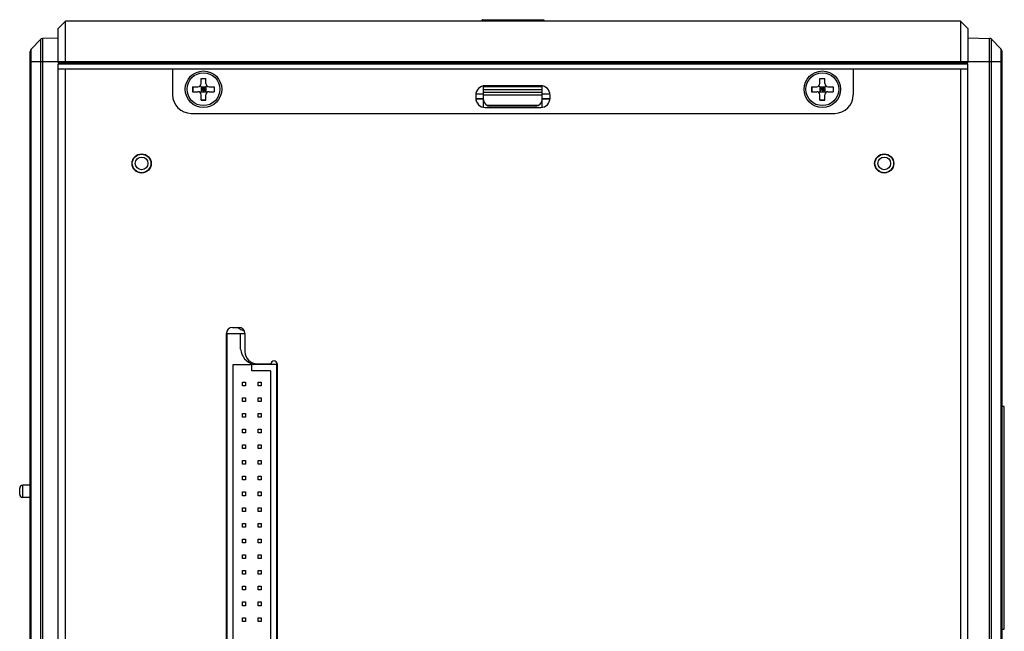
# Model space of a CAD drawing. Header units: millimetres. Extents: x 0 to 1189, y 0 to 841.
# Tile 6 of 6: x 644 to 803, y 521 to 620. Entities that reach past the tile are written whole.
import ezdxf

# ---------------------------------------------------------------- set-up
doc = ezdxf.new("R2010")
doc.units = ezdxf.units.MM
doc.header["$LTSCALE"] = 65.395
doc.layers.add('00_COMPONENTS', color=7, linetype='CONTINUOUS')

msp = doc.modelspace()

# ---------------------------------------------------------------- linework, layer by layer
at = {"layer": '00_COMPONENTS', "color": 7}
for p, q in [((650.045, 618.48), (651.245, 619.68)), ((651.245, 612.98), (651.245, 619.68)), ((795.845, 619.68), (651.245, 619.68)), ((718.545, 619.819), (718.545, 619.669)), ((718.745, 619.921), (728.345, 619.921)), ((728.545, 619.819), (728.545, 619.669)), ((795.845, 619.68), (795.845, 612.98)), ((797.045, 618.48), (795.845, 619.68)), ((650.045, 612.98), (650.045, 618.48)), ((797.045, 618.48), (797.045, 612.98)), ((645.685, 615.134), (647.203, 616.706)), ((650.045, 616.945), (647.546, 616.858)), ((797.045, 616.963), (800.541, 616.902)), ((800.889, 616.752), (802.401, 615.213)), ((645.545, 428.574), (645.545, 614.786)), ((802.545, 614.862), (802.545, 428.498)), ((650.045, 612.98), (797.045, 612.98)), ((650.045, 430.58), (650.045, 612.78)), ((650.045, 612.78), (797.045, 612.78)), ((651.045, 612.78), (651.045, 612.98)), ((651.145, 612.98), (651.145, 612.78)), ((795.945, 612.98), (795.945, 612.78)), ((796.045, 612.98), (796.045, 612.78)), ((797.045, 430.58), (797.045, 612.78)), ((650.045, 611.98), (797.045, 611.98)), ((651.245, 431.38), (651.245, 611.98)), ((668.545, 611.98), (668.545, 607.78)), ((778.545, 611.98), (778.545, 607.78)), ((795.845, 611.98), (795.845, 431.38)), ((673.145, 609.58), (673.145, 610.43)), ((673.145, 610.43), (673.945, 610.43)), ((673.145, 610.403), (673.945, 610.403)), ((673.945, 609.58), (673.945, 610.43)), ((773.145, 609.58), (773.145, 610.43)), ((773.145, 610.43), (773.945, 610.43)), ((773.145, 610.403), (773.945, 610.403)), ((773.945, 609.58), (773.945, 610.43)), ((671.795, 609.08), (671.795, 608.28)), ((671.795, 609.08), (672.645, 609.08)), ((671.795, 608.28), (672.645, 608.28)), ((671.822, 609.08), (671.822, 608.28)), ((672.998, 608.134), (674.091, 609.227)), ((674.091, 608.134), (672.998, 609.227)), ((673.145, 609.08), (673.145, 608.28)), ((673.145, 609.08), (673.945, 609.08)), ((673.145, 608.68), (673.945, 608.68)), ((673.145, 608.28), (673.945, 608.28)), ((673.145, 606.93), (673.145, 607.78)), ((673.545, 609.08), (673.545, 608.28)), ((673.945, 609.08), (673.945, 608.28)), ((673.945, 606.93), (673.945, 607.78)), ((674.445, 609.08), (675.295, 609.08)), ((674.445, 608.28), (675.295, 608.28)), ((675.267, 609.08), (675.267, 608.28)), ((675.295, 609.08), (675.295, 608.28)), ((718.795, 605.766), (718.795, 609.142)), ((718.795, 609.142), (728.295, 609.142)), ((728.045, 609.242), (719.045, 609.242)), ((728.295, 605.766), (728.295, 609.142)), ((771.795, 609.08), (771.795, 608.28)), ((771.795, 609.08), (772.645, 609.08)), ((771.795, 608.28), (772.645, 608.28)), ((771.822, 609.08), (771.822, 608.28)), ((772.998, 608.134), (774.091, 609.227)), ((772.998, 609.227), (774.091, 608.134)), ((773.145, 609.08), (773.145, 608.28)), ((773.145, 609.08), (773.945, 609.08)), ((773.145, 608.68), (773.945, 608.68)), ((773.145, 608.28), (773.945, 608.28)), ((773.145, 606.93), (773.145, 607.78)), ((773.545, 609.08), (773.545, 608.28)), ((773.945, 609.08), (773.945, 608.28)), ((773.945, 606.93), (773.945, 607.78)), ((774.445, 609.08), (775.295, 609.08)), ((774.445, 608.28), (775.295, 608.28)), ((775.267, 609.08), (775.267, 608.28)), ((775.295, 609.08), (775.295, 608.28)), ((673.145, 606.958), (673.945, 606.958)), ((673.145, 606.93), (673.945, 606.93)), ((717.545, 607.742), (717.545, 607.242)), ((729.545, 607.242), (729.545, 607.742)), ((773.145, 606.958), (773.945, 606.958)), ((773.145, 606.93), (773.945, 606.93)), ((671.545, 604.78), (775.545, 604.78)), ((719.045, 605.742), (728.045, 605.742)), ((727.183, 605.942), (719.902, 605.942)), ((678.245, 570.18), (679.245, 570.18)), ((677.245, 474.18), (677.245, 569.18)), ((677.345, 474.18), (677.345, 569.18)), ((677.345, 569.18), (680.245, 569.18)), ((679.528, 566.651), (679.528, 569.18)), ((680.245, 569.18), (680.245, 566.28)), ((678.345, 479.18), (678.345, 564.18)), ((678.345, 564.18), (681.345, 564.18)), ((681.345, 563.18), (681.345, 564.18)), ((685.345, 564.18), (681.579, 564.18)), ((682.245, 564.28), (684.445, 564.28)), ((685.345, 564.577), (685.345, 478.784)), ((685.445, 564.28), (685.445, 479.08)), ((684.345, 563.18), (681.345, 563.18)), ((684.345, 563.18), (684.345, 480.18)), ((679.825, 560.75), (679.825, 561.35)), ((679.825, 561.35), (680.325, 561.35)), ((680.325, 560.75), (679.825, 560.75)), ((680.325, 561.35), (680.325, 560.75)), ((682.365, 560.75), (682.365, 561.35)), ((682.365, 561.35), (682.865, 561.35)), ((682.865, 560.75), (682.365, 560.75)), ((682.865, 561.35), (682.865, 560.75)), ((679.825, 558.21), (679.825, 558.81)), ((679.825, 558.81), (680.325, 558.81)), ((680.325, 558.81), (680.325, 558.21)), ((682.365, 558.21), (682.365, 558.81)), ((682.365, 558.81), (682.865, 558.81)), ((682.865, 558.81), (682.865, 558.21)), ((680.325, 558.21), (679.825, 558.21)), ((682.865, 558.21), (682.365, 558.21)), ((802.945, 557.38), (802.545, 557.38)), ((802.945, 521.38), (802.945, 557.38)), ((679.825, 555.67), (679.825, 556.27)), ((679.825, 556.27), (680.325, 556.27)), ((680.325, 555.67), (679.825, 555.67)), ((680.325, 556.27), (680.325, 555.67)), ((682.365, 555.67), (682.365, 556.27)), ((682.365, 556.27), (682.865, 556.27)), ((682.865, 555.67), (682.365, 555.67)), ((682.865, 556.27), (682.865, 555.67)), ((679.825, 553.13), (679.825, 553.73)), ((679.825, 553.73), (680.325, 553.73)), ((680.325, 553.73), (680.325, 553.13)), ((682.365, 553.13), (682.365, 553.73)), ((682.365, 553.73), (682.865, 553.73)), ((682.865, 553.73), (682.865, 553.13)), ((680.325, 553.13), (679.825, 553.13)), ((682.865, 553.13), (682.365, 553.13)), ((679.825, 550.59), (679.825, 551.19)), ((679.825, 551.19), (680.325, 551.19)), ((680.325, 550.59), (679.825, 550.59)), ((680.325, 551.19), (680.325, 550.59)), ((682.365, 550.59), (682.365, 551.19)), ((682.365, 551.19), (682.865, 551.19)), ((682.865, 550.59), (682.365, 550.59)), ((682.865, 551.19), (682.865, 550.59)), ((679.825, 548.05), (679.825, 548.65)), ((679.825, 548.65), (680.325, 548.65)), ((680.325, 548.05), (679.825, 548.05)), ((680.325, 548.65), (680.325, 548.05)), ((682.365, 548.05), (682.365, 548.65)), ((682.365, 548.65), (682.865, 548.65)), ((682.865, 548.05), (682.365, 548.05)), ((682.865, 548.65), (682.865, 548.05)), ((679.825, 545.51), (679.825, 546.11)), ((679.825, 546.11), (680.325, 546.11)), ((680.325, 546.11), (680.325, 545.51)), ((682.365, 545.51), (682.365, 546.11)), ((682.365, 546.11), (682.865, 546.11)), ((682.865, 546.11), (682.865, 545.51)), ((643.845, 543.18), (643.845, 544.18)), ((645.545, 544.68), (644.345, 544.68)), ((680.325, 545.51), (679.825, 545.51)), ((682.865, 545.51), (682.365, 545.51)), ((645.545, 542.68), (644.345, 542.68)), ((679.825, 542.97), (679.825, 543.57)), ((679.825, 543.57), (680.325, 543.57)), ((680.325, 542.97), (679.825, 542.97)), ((680.325, 543.57), (680.325, 542.97)), ((682.365, 542.97), (682.365, 543.57)), ((682.365, 543.57), (682.865, 543.57)), ((682.865, 542.97), (682.365, 542.97)), ((682.865, 543.57), (682.865, 542.97)), ((679.825, 540.43), (679.825, 541.03)), ((679.825, 541.03), (680.325, 541.03)), ((680.325, 541.03), (680.325, 540.43)), ((682.365, 540.43), (682.365, 541.03)), ((682.365, 541.03), (682.865, 541.03)), ((682.865, 541.03), (682.865, 540.43)), ((680.325, 540.43), (679.825, 540.43)), ((682.865, 540.43), (682.365, 540.43)), ((679.825, 537.89), (679.825, 538.49)), ((679.825, 538.49), (680.325, 538.49)), ((680.325, 537.89), (679.825, 537.89)), ((680.325, 538.49), (680.325, 537.89)), ((682.365, 537.89), (682.365, 538.49)), ((682.365, 538.49), (682.865, 538.49)), ((682.865, 537.89), (682.365, 537.89)), ((682.865, 538.49), (682.865, 537.89)), ((679.825, 535.35), (679.825, 535.95)), ((679.825, 535.95), (680.325, 535.95)), ((680.325, 535.35), (679.825, 535.35)), ((680.325, 535.95), (680.325, 535.35)), ((682.365, 535.35), (682.365, 535.95)), ((682.365, 535.95), (682.865, 535.95)), ((682.865, 535.35), (682.365, 535.35)), ((682.865, 535.95), (682.865, 535.35)), ((679.825, 532.81), (679.825, 533.41)), ((679.825, 533.41), (680.325, 533.41)), ((680.325, 533.41), (680.325, 532.81)), ((682.365, 532.81), (682.365, 533.41)), ((682.365, 533.41), (682.865, 533.41)), ((682.865, 533.41), (682.865, 532.81)), ((680.325, 532.81), (679.825, 532.81)), ((682.865, 532.81), (682.365, 532.81)), ((679.825, 530.27), (679.825, 530.87)), ((679.825, 530.87), (680.325, 530.87)), ((680.325, 530.27), (679.825, 530.27)), ((680.325, 530.87), (680.325, 530.27)), ((682.365, 530.27), (682.365, 530.87)), ((682.365, 530.87), (682.865, 530.87)), ((682.865, 530.27), (682.365, 530.27)), ((682.865, 530.87), (682.865, 530.27)), ((679.825, 527.73), (679.825, 528.33)), ((679.825, 528.33), (680.325, 528.33)), ((680.325, 528.33), (680.325, 527.73)), ((682.365, 527.73), (682.365, 528.33)), ((682.365, 528.33), (682.865, 528.33)), ((682.865, 528.33), (682.865, 527.73)), ((680.325, 527.73), (679.825, 527.73)), ((682.865, 527.73), (682.365, 527.73)), ((679.825, 525.19), (679.825, 525.79)), ((679.825, 525.79), (680.325, 525.79)), ((680.325, 525.19), (679.825, 525.19)), ((680.325, 525.79), (680.325, 525.19)), ((682.365, 525.19), (682.365, 525.79)), ((682.365, 525.79), (682.865, 525.79)), ((682.865, 525.19), (682.365, 525.19)), ((682.865, 525.79), (682.865, 525.19)), ((679.825, 522.65), (679.825, 523.25)), ((679.825, 523.25), (680.325, 523.25)), ((680.325, 522.65), (679.825, 522.65)), ((680.325, 523.25), (680.325, 522.65)), ((682.365, 522.65), (682.365, 523.25)), ((682.365, 523.25), (682.865, 523.25)), ((682.865, 522.65), (682.365, 522.65)), ((682.865, 523.25), (682.865, 522.65)), ((802.545, 521.38), (802.945, 521.38))]:
    msp.add_line(p, q, dxfattribs=at)
at = {"layer": '00_COMPONENTS', "color": 4}
for p, q in [((718.745, 619.921), (718.745, 619.673)), ((718.745, 619.821), (728.345, 619.821)), ((728.345, 619.921), (728.345, 619.673)), ((647.203, 616.706), (647.203, 426.655)), ((647.546, 616.858), (647.546, 426.503)), ((800.541, 426.459), (800.541, 616.902)), ((800.889, 426.608), (800.889, 616.752)), ((645.685, 428.227), (645.685, 615.134)), ((802.401, 615.213), (802.401, 428.148)), ((645.545, 613.18), (802.545, 613.18)), ((717.559, 607.935), (718.795, 607.935)), ((718.795, 608.642), (728.295, 608.642)), ((718.795, 608.182), (728.295, 608.182)), ((718.795, 607.791), (728.295, 607.791)), ((728.295, 607.935), (729.531, 607.935)), ((717.545, 607.208), (718.795, 607.208)), ((717.552, 607.142), (718.795, 607.142)), ((728.295, 607.208), (729.545, 607.208)), ((728.295, 607.142), (729.538, 607.142)), ((727.664, 606.051), (719.42, 606.051)), ((644.345, 542.68), (644.345, 544.68))]:
    msp.add_line(p, q, dxfattribs=at)
at = {"layer": '00_COMPONENTS', "color": 7}
for centre, radius in [((673.545, 608.68), 2.95), ((673.545, 608.68), 2.65), ((773.545, 608.68), 2.95), ((773.545, 608.68), 2.65), ((663.545, 596.68), 1.55), ((783.545, 596.68), 1.55), ((663.545, 596.68), 1.499), ((663.545, 596.68), 1.029), ((783.545, 596.68), 1.499), ((783.545, 596.68), 1.029)]:
    msp.add_circle(centre, radius, dxfattribs=at)
for centre, radius, start, end in [((647.563, 616.359), 0.5, 92, 136), ((800.532, 616.402), 0.5, 44.5, 89), ((646.045, 614.786), 0.5, 136, 180), ((802.045, 614.862), 0.5, 0, 44.5), ((672.645, 609.58), 0.5, 270, 360), ((674.445, 609.58), 0.5, 180, 270), ((772.645, 609.58), 0.5, 270, 360), ((774.445, 609.58), 0.5, 180, 270), ((671.545, 607.78), 3, 180, 270), ((672.645, 607.78), 0.5, 0, 90), ((674.445, 607.78), 0.5, 90, 180), ((719.045, 607.742), 1.5, 90, 180), ((728.045, 607.742), 1.5, 0, 90), ((772.645, 607.78), 0.5, 0, 90), ((774.445, 607.78), 0.5, 90, 180), ((775.545, 607.78), 3, 270, 360), ((719.045, 607.242), 1.5, 180, 270), ((719.902, 607.054), 1.112, 185.79664, 270), ((727.183, 607.054), 1.112, 270, 360), ((728.045, 607.242), 1.5, 270, 360), ((678.245, 569.18), 1, 90, 180), ((681.345, 573.18), 3.75, 233.13828, 251.16707), ((679.245, 569.18), 1, 0, 90), ((682.503, 567.034), 3, 187.3428, 252.04862), ((682.245, 566.28), 2, 180, 270), ((684.945, 564.28), 0.5, 0, 180), ((644.345, 544.18), 0.5, 90, 180), ((644.345, 543.18), 0.5, 180, 270)]:
    msp.add_arc(centre, radius, start, end, dxfattribs=at)
for points, knots in [([(718.645, 619.919), (718.619, 619.919), (718.566, 619.898), (718.545, 619.845), (718.545, 619.819)], [0, 0, 0, 0, 0.5000265, 1, 1, 1, 1]), ([(718.645, 619.919), (718.645, 619.922), (718.661, 619.917), (718.686, 619.925), (718.721, 619.921), (718.745, 619.921)], [0, 0, 0, 0, 0.0791588, 0.2963811, 1, 1, 1, 1]), ([(728.345, 619.921), (728.369, 619.921), (728.404, 619.925), (728.429, 619.917), (728.445, 619.922), (728.445, 619.919)], [0, 0, 0, 0, 0.7107528, 0.9241614, 1, 1, 1, 1]), ([(728.445, 619.919), (728.47, 619.919), (728.524, 619.898), (728.545, 619.845), (728.545, 619.819)], [0, 0, 0, 0, 0.5000269, 1, 1, 1, 1])]:
    msp.add_open_spline(points, degree=3, knots=knots, dxfattribs=at)
at = {"layer": '00_COMPONENTS', "color": 4}
for points, knots in [([(718.545, 619.819), (718.545, 619.824), (718.576, 619.814), (718.607, 619.824), (718.674, 619.819), (718.719, 619.821), (718.745, 619.821)], [0, 0, 0, 0, 0.0759662, 0.2921984, 0.6167078, 1, 1, 1, 1]), ([(728.345, 619.821), (728.37, 619.821), (728.416, 619.819), (728.483, 619.824), (728.513, 619.814), (728.545, 619.824), (728.545, 619.819)], [0, 0, 0, 0, 0.3821351, 0.7063053, 0.9234286, 1, 1, 1, 1])]:
    msp.add_open_spline(points, degree=3, knots=knots, dxfattribs=at)

doc.saveas('drawing.dxf')
